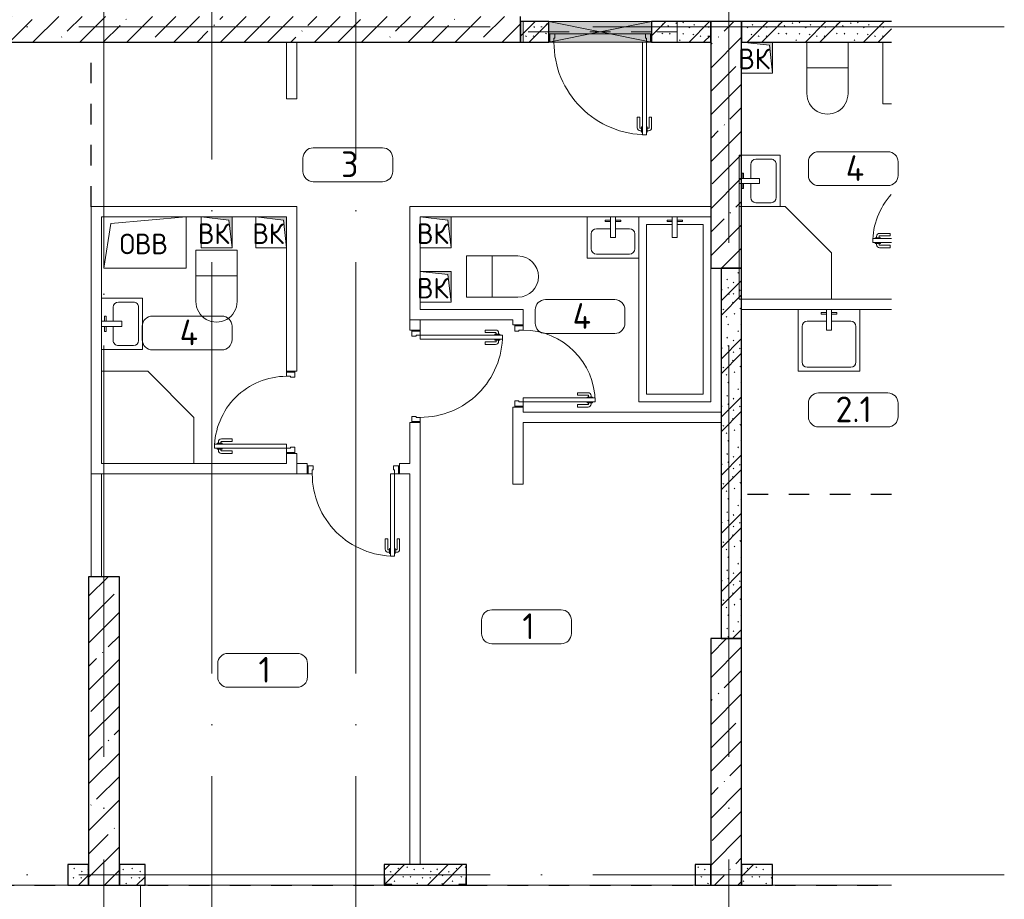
# Model space of a CAD drawing. Header units: millimetres. Extents: x -19737 to 100106, y -4436 to 96517.
# Tile 29 of 59: x 47838 to 57412, y 75212 to 83769. Entities that reach past the tile are written whole.
import ezdxf

# ---------------------------------------------------------------- set-up
doc = ezdxf.new("R2010")
doc.units = ezdxf.units.MM
for name, pattern in [('3_ Штрих_ 1 х 1 мм', [400, 200, -200]), ('ADSK_Линия сетки', [5000, 4000, -500, 0, -500]), ('ADSK_Штриховая_ш3 п1_5', [900, 600, -300])]:
    doc.linetypes.add(name, pattern=pattern)
for name, color, linetype, lineweight in [('A-____-NOTE-TEXT', 7, 'Continuous', 18), ('A-AREA-____-IDEN', 7, 'Continuous', 9), ('A-DOOR-____-MCUT', 7, 'Continuous', 9), ('A-DOOR-____-OTLN', 7, 'Continuous', 18), ('A-DOOR-FRAM-MCUT', 7, 'Continuous', 9), ('A-FLOR-____-OTLN', 7, 'Continuous', 18), ('A-GENM-____-OTLN', 7, 'Continuous', 18), ('A-GLAZ-____-MCUT', 7, 'Continuous', 9), ('A-GLAZ-____-OTLN', 7, 'Continuous', 18), ('A-WALL-____-MCUT', 7, 'Continuous', 40), ('A-WALL-____-PATT', 7, 'Continuous', 40), ('I-WALL-____-MCUT', 7, 'Continuous', 40), ('I-WALL-____-OTLN', 7, 'Continuous', 18), ('M-EQPM-____-OTLN', 7, 'Continuous', 18), ('P-SANR-FIXT-OTLN', 7, 'Continuous', 18), ('S-BEAM-____-OTLN', 7, 'Continuous', 18), ('S-COLS-____-MCUT', 7, 'Continuous', 40), ('S-COLS-____-OTLN', 7, 'Continuous', 18), ('S-GRID-____-OTLN', 7, 'Continuous', 9)]:
    doc.layers.add(name, color=color, linetype=linetype, lineweight=lineweight)
doc.layers.add('A-AREA-____-OTLN', color=4, linetype='ADSK_Штриховая_ш3 п1_5', lineweight=40, true_color=0x00ffff)
doc.styles.add('GOST Common', font='GOST_Common.ttf', dxfattribs={"height": 200})
doc.styles.add('GOST Common_2', font='GOST_Common.ttf', dxfattribs={"height": 250})
pattern_1 = [(45, (0, 0), (-228.0985, 228.0985), []), (45, (228.1, 0), (-228.0985, 228.0985), [403.225, -80.645, 6.706, -73.939])]
pattern_2 = [(135, (300.56, 377.28), (-565.6854, 6e-14), [10, -790]), (135, (349.8, 474.73), (-565.6854, 6e-14), [10, -790]), (135, (423.93, 473.06), (-565.6854, 6e-14), [10, -790]), (135, (229.92, 447.9), (-565.6854, 6e-14), [10, -790]), (135, (155.08, 447.9), (-565.6854, 6e-14), [10, -790]), (135, (114.9, 369.03), (-565.6854, 6e-14), [10, -790]), (135, (132.43, 285.8), (-565.6854, 6e-14), [10, -790]), (135, (214.66, 322), (-565.6854, 6e-14), [10, -790]), (135, (198.16, 261.88), (-565.6854, 6e-14), [10, -790]), (135, (45.2, 272.9), (-565.6854, 6e-14), [10, -790]), (135, (42.32, 336.16), (-565.6854, 6e-14), [10, -790]), (135, (92.26, 192.24), (-565.6854, 6e-14), [10, -790]), (135, (7.07, 149.2), (-565.6854, 6e-14), [10, -790]), (135, (80.6, 95.1), (-565.6854, 6e-14), [10, -790]), (135, (79.53, 36.94), (-565.6854, 6e-14), [10, -790]), (135, (153.87, 74.56), (-565.6854, 6e-14), [10, -790]), (135, (228.35, 124.8), (-565.6854, 6e-14), [10, -790]), (135, (279.75, 180.4), (-565.6854, 6e-14), [10, -790]), (135, (282.9, 31.63), (-565.6854, 6e-14), [10, -790]), (135, (377.38, 53.45), (-565.6854, 6e-14), [10, -790]), (135, (352.28, 102.7), (-565.6854, 6e-14), [10, -790]), (135, (354.05, 0), (-565.6854, 6e-14), [10, -790]), (135, (553.23, 16.45), (-565.6854, 6e-14), [10, -790]), (135, (542.38, 63.45), (-565.6854, 6e-14), [10, -790]), (135, (536.58, 239.3), (-565.6854, 6e-14), [10, -790]), (135, (475.85, 203.9), (-565.6854, 6e-14), [10, -790]), (135, (475.85, 316.54), (-565.6854, 6e-14), [10, -790]), (135, (520.8, 408.7), (-565.6854, 6e-14), [10, -790]), (135, (551.1, 470.8), (-565.6854, 6e-14), [10, -790]), (135, (235.25, 537.93), (-565.6854, 6e-14), [10, -790]), (135, (407.25, 547.65), (-565.6854, 6e-14), [10, -790]), (135, (94.5, 558.6), (-565.6854, 6e-14), [10, -790]), (135, (46.4, 532.3), (-565.6854, 6e-14), [10, -790]), (135, (85.56, 465.04), (-565.6854, 6e-14), [10, -790]), (135, (355.53, 181.14), (-565.6854, 6e-14), [10, -790]), (135, (362.23, 243.6), (-565.6854, 6e-14), [10, -790]), (135, (413.45, 344.1), (-565.6854, 6e-14), [10, -790]), (135, (286.3, 273.25), (-565.6854, 6e-14), [10, -790]), (135, (423.02, 263.72), (-565.6854, 6e-14), [10, -790]), (135, (162.94, 190.2), (-565.6854, 6e-14), [10, -790]), (135, (470.25, 120.93), (-565.6854, 6e-14), [10, -790]), (135, (484.48, 9.78), (-565.6854, 6e-14), [10, -790]), (45, (0, 212.13), (-565.6854, 0), []), (45, (212.13, 0), (-565.6854, 0), []), (45, (353.55, 0), (-565.6854, 0), []), (45, (0, 353.55), (-565.6854, 0), [])]

# ---------------------------------------------------------------- blocks, each defined once
blk = doc.blocks.new('АР_Дверь однопольная - 800х2100h_700__Глухая_Су апарт_тип_эт-1446895-02_К2')
at = {"layer": 'A-DOOR-____-MCUT', "color": 254, "lineweight": 15, "true_color": 0xcccccc}
for p, q in [((-350, 750), (-350, 50)), ((-310, 750), (-350, 750)), ((-310, 50), (-310, 750)), ((-350, 50), (-310, 50))]:
    blk.add_line(p, q, dxfattribs=at)
at = {"layer": 'A-DOOR-____-OTLN', "color": 254, "lineweight": 5, "true_color": 0xcccccc}
for p, q in [((-400, 580), (-400, 682.5)), ((-375, 580), (-375, 682.5)), ((-358, 712.5), (-370, 712.5)), ((-358, 687.5), (-370, 687.5)), ((-358, 725), (-358, 675)), ((-350, 725), (-358, 725)), ((-358, 675), (-350, 675)), ((-310, 725), (-302, 725)), ((-302, 675), (-310, 675)), ((-302, 725), (-302, 675)), ((-302, 712.5), (-290, 712.5)), ((-302, 687.5), (-290, 687.5)), ((-285, 580), (-285, 682.5)), ((-260, 580), (-260, 682.5)), ((-375, 580), (-400, 580)), ((-285, 580), (-260, 580))]:
    blk.add_line(p, q, dxfattribs=at)
for centre, radius, start, end in [((-370, 682.5), 30, 90, 180), ((-370, 682.5), 4.99, 90, 180), ((-290, 682.5), 30, 360, 90), ((-290, 682.5), 4.99, 360, 90)]:
    blk.add_arc(centre, radius, start, end, dxfattribs=at)
at = {"layer": 'A-DOOR-____-OTLN', "color": 254, "lineweight": 13, "true_color": 0xcccccc}
blk.add_arc((-350, 50), 700, 360, 90, dxfattribs=at)
at = {"layer": 'A-DOOR-FRAM-MCUT', "color": 254, "lineweight": 15, "true_color": 0xcccccc}
for p, q in [((-390, 50), (-400, 50)), ((-350, 50), (-390, 50)), ((-390, 50), (-390, -30)), ((-350, 10), (-350, 50)), ((-340, 10), (-350, 10)), ((-340, -30), (-340, 10)), ((350, 10), (340, 10)), ((340, 10), (340, -30)), ((390, 50), (350, 50)), ((350, 50), (350, 10)), ((390, -30), (390, 50)), ((390, 50), (400, 50)), ((-390, -30), (-400, -30)), ((-390, -30), (-340, -30)), ((340, -30), (390, -30)), ((390, -30), (400, -30))]:
    blk.add_line(p, q, dxfattribs=at)
blk = doc.blocks.new('АР_Дверь однопольная - 800х2100h_700__Глухая_Су апарт_тип_эт-1446907-02_К2')
at = {"layer": 'A-DOOR-____-MCUT', "color": 254, "lineweight": 15, "true_color": 0xcccccc}
for p, q in [((350, 750), (310, 750)), ((310, 750), (310, 50)), ((350, 50), (350, 750)), ((310, 50), (350, 50))]:
    blk.add_line(p, q, dxfattribs=at)
at = {"layer": 'A-DOOR-____-OTLN', "color": 254, "lineweight": 5, "true_color": 0xcccccc}
for p, q in [((260, 580), (260, 682.5)), ((285, 580), (285, 682.5)), ((302, 712.5), (290, 712.5)), ((302, 687.5), (290, 687.5)), ((302, 725), (302, 675)), ((310, 725), (302, 725)), ((302, 675), (310, 675)), ((350, 725), (358, 725)), ((358, 675), (350, 675)), ((358, 725), (358, 675)), ((358, 712.5), (370, 712.5)), ((358, 687.5), (370, 687.5)), ((375, 580), (375, 682.5)), ((400, 580), (400, 682.5)), ((285, 580), (260, 580)), ((375, 580), (400, 580))]:
    blk.add_line(p, q, dxfattribs=at)
at = {"layer": 'A-DOOR-____-OTLN', "color": 254, "lineweight": 13, "true_color": 0xcccccc}
blk.add_arc((350, 50), 700, 90, 180, dxfattribs=at)
at = {"layer": 'A-DOOR-____-OTLN', "color": 254, "lineweight": 5, "true_color": 0xcccccc}
for centre, radius, start, end in [((290, 682.5), 30, 90, 180), ((290, 682.5), 4.99, 90, 180), ((370, 682.5), 30, 0, 90), ((370, 682.5), 4.99, 0, 90)]:
    blk.add_arc(centre, radius, start, end, dxfattribs=at)
at = {"layer": 'A-DOOR-FRAM-MCUT', "color": 254, "lineweight": 15, "true_color": 0xcccccc}
for p, q in [((-390, 50), (-400, 50)), ((-350, 50), (-390, 50)), ((-390, 50), (-390, -30)), ((-350, 10), (-350, 50)), ((-340, 10), (-350, 10)), ((-340, -30), (-340, 10)), ((350, 10), (340, 10)), ((340, 10), (340, -30)), ((390, 50), (350, 50)), ((350, 50), (350, 10)), ((390, -30), (390, 50)), ((390, 50), (400, 50)), ((-390, -30), (-400, -30)), ((-390, -30), (-340, -30)), ((340, -30), (390, -30)), ((390, -30), (400, -30))]:
    blk.add_line(p, q, dxfattribs=at)
blk = doc.blocks.new('АР_Дверь однопольная - 800х2100h_700__Глухая_Су апарт_тип_эт-V23-02_К2')
at = {"layer": 'A-DOOR-____-MCUT', "color": 254, "lineweight": 15, "true_color": 0xcccccc}
for p, q in [((-350, 750), (-350, 567.1)), ((-310, 750), (-350, 750)), ((-310, 567.1), (-310, 750))]:
    blk.add_line(p, q, dxfattribs=at)
at = {"layer": 'A-DOOR-____-OTLN', "color": 254, "lineweight": 5, "true_color": 0xcccccc}
for p, q in [((-400, 580), (-400, 682.5)), ((-375, 580), (-375, 682.5)), ((-358, 712.5), (-370, 712.5)), ((-358, 687.5), (-370, 687.5)), ((-358, 725), (-358, 675)), ((-350, 725), (-358, 725)), ((-358, 675), (-350, 675)), ((-310, 725), (-302, 725)), ((-302, 675), (-310, 675)), ((-302, 725), (-302, 675)), ((-302, 712.5), (-290, 712.5)), ((-302, 687.5), (-290, 687.5)), ((-285, 580), (-285, 682.5)), ((-260, 580), (-260, 682.5)), ((-375, 580), (-400, 580)), ((-285, 580), (-260, 580))]:
    blk.add_line(p, q, dxfattribs=at)
for centre, radius, start, end in [((-370, 682.5), 30, 90, 180), ((-370, 682.5), 4.99, 90, 180), ((-290, 682.5), 30, 360, 90), ((-290, 682.5), 4.99, 360, 90)]:
    blk.add_arc(centre, radius, start, end, dxfattribs=at)
at = {"layer": 'A-DOOR-____-OTLN', "color": 254, "lineweight": 13, "true_color": 0xcccccc}
blk.add_arc((-350, 50), 700, 47.92422, 90, dxfattribs=at)
blk = doc.blocks.new('АР_Дверь однопольная - 900х2100h_800__Глухая_Межкомнатные апарт_тип_эт-1446796-02_К2')
at = {"layer": 'A-DOOR-____-MCUT', "color": 254, "lineweight": 15, "true_color": 0xcccccc}
for p, q in [((-400, 850), (-400, 50)), ((-360, 850), (-400, 850)), ((-360, 50), (-360, 850)), ((-400, 50), (-360, 50))]:
    blk.add_line(p, q, dxfattribs=at)
at = {"layer": 'A-DOOR-____-OTLN', "color": 254, "lineweight": 5, "true_color": 0xcccccc}
for p, q in [((-450, 680), (-450, 782.5)), ((-425, 680), (-425, 782.5)), ((-408, 812.5), (-420, 812.5)), ((-408, 787.5), (-420, 787.5)), ((-408, 825), (-408, 775)), ((-400, 825), (-408, 825)), ((-408, 775), (-400, 775)), ((-360, 825), (-352, 825)), ((-352, 775), (-360, 775)), ((-352, 825), (-352, 775)), ((-352, 812.5), (-340, 812.5)), ((-352, 787.5), (-340, 787.5)), ((-335, 680), (-335, 782.5)), ((-310, 680), (-310, 782.5)), ((-425, 680), (-450, 680)), ((-335, 680), (-310, 680))]:
    blk.add_line(p, q, dxfattribs=at)
for centre, radius, start, end in [((-420, 782.5), 30, 90, 180), ((-420, 782.5), 4.99, 90, 180), ((-340, 782.5), 30, 360, 90), ((-340, 782.5), 4.99, 360, 90)]:
    blk.add_arc(centre, radius, start, end, dxfattribs=at)
at = {"layer": 'A-DOOR-____-OTLN', "color": 254, "lineweight": 13, "true_color": 0xcccccc}
blk.add_arc((-400, 50), 800, 360, 90, dxfattribs=at)
at = {"layer": 'A-DOOR-FRAM-MCUT', "color": 254, "lineweight": 15, "true_color": 0xcccccc}
for p, q in [((-440, 50), (-450, 50)), ((-400, 50), (-440, 50)), ((-440, 50), (-440, -30)), ((-400, 10), (-400, 50)), ((-390, 10), (-400, 10)), ((-390, -30), (-390, 10)), ((400, 10), (390, 10)), ((390, 10), (390, -30)), ((440, 50), (400, 50)), ((400, 50), (400, 10)), ((440, -30), (440, 50)), ((440, 50), (450, 50)), ((-440, -30), (-450, -30)), ((-440, -30), (-390, -30)), ((390, -30), (440, -30)), ((440, -30), (450, -30))]:
    blk.add_line(p, q, dxfattribs=at)
blk = doc.blocks.new('АР_Дверь однопольная - 1000х2100h_900__Вход в кв_EI30-4681864-02_К2')
at = {"layer": 'A-DOOR-____-MCUT', "color": 254, "lineweight": 15, "true_color": 0xcccccc}
for p, q in [((-450, 1000), (-450, 100)), ((-410, 1000), (-450, 1000)), ((-410, 100), (-410, 1000)), ((-450, 100), (-410, 100))]:
    blk.add_line(p, q, dxfattribs=at)
at = {"layer": 'A-DOOR-____-OTLN', "color": 254, "lineweight": 5, "true_color": 0xcccccc}
for p, q in [((-458, 962.5), (-470, 962.5)), ((-458, 975), (-458, 925)), ((-450, 975), (-458, 975)), ((-410, 975), (-402, 975)), ((-402, 975), (-402, 925)), ((-402, 962.5), (-390, 962.5)), ((-500, 830), (-500, 932.5)), ((-475, 830), (-475, 932.5)), ((-458, 937.5), (-470, 937.5)), ((-458, 925), (-450, 925)), ((-402, 925), (-410, 925)), ((-402, 937.5), (-390, 937.5)), ((-385, 830), (-385, 932.5)), ((-360, 830), (-360, 932.5)), ((-475, 830), (-500, 830)), ((-385, 830), (-360, 830))]:
    blk.add_line(p, q, dxfattribs=at)
for centre, radius, start, end in [((-470, 932.5), 30, 90, 180), ((-390, 932.5), 30, 360, 90), ((-470, 932.5), 4.99, 90, 180), ((-390, 932.5), 4.99, 360, 90)]:
    blk.add_arc(centre, radius, start, end, dxfattribs=at)
at = {"layer": 'A-DOOR-____-OTLN', "color": 254, "lineweight": 13, "true_color": 0xcccccc}
blk.add_arc((-450, 100), 900, 360, 90, dxfattribs=at)
at = {"layer": 'A-DOOR-FRAM-MCUT', "color": 254, "lineweight": 15, "true_color": 0xcccccc}
for p, q in [((-490, 100), (-500, 100)), ((-450, 100), (-490, 100)), ((-490, 100), (-490, 20)), ((-450, 60), (-450, 100)), ((490, 100), (450, 100)), ((450, 100), (450, 60)), ((490, 20), (490, 100)), ((490, 100), (500, 100)), ((-490, 20), (-500, 20)), ((-490, 20), (-440, 20)), ((-440, 60), (-450, 60)), ((-440, 20), (-440, 60)), ((450, 60), (440, 60)), ((440, 60), (440, 20)), ((440, 20), (490, 20)), ((490, 20), (500, 20))]:
    blk.add_line(p, q, dxfattribs=at)
blk = doc.blocks.new('АР_Отверстие прямоугольное - ОВВ-2747076-02_К2')
at = {"layer": 'A-GLAZ-____-OTLN', "lineweight": 13, "true_color": 0xf9f9f9}
blk.add_hatch(color=7, dxfattribs=at).paths.add_polyline_path([(625, -100), (625, 100), (-375, 100), (-375, -100)])
at = {"layer": 'A-GLAZ-____-MCUT', "color": 254, "lineweight": 15, "true_color": 0xcccccc}
for p, q in [((-375, 100), (-375, -100)), ((625, 100), (625, -100))]:
    blk.add_line(p, q, dxfattribs=at)
at = {"layer": 'A-GLAZ-____-OTLN', "color": 254, "lineweight": 5, "true_color": 0xcccccc}
for p, q in [((625, 100), (-375, -100)), ((-375, 100), (625, -100))]:
    blk.add_line(p, q, dxfattribs=at)
at = {"layer": 'A-GLAZ-____-OTLN', "color": 254, "lineweight": 13, "true_color": 0xcccccc}
for p, q in [((625, 100), (-375, 100)), ((-375, 100), (-375, -100)), ((625, -100), (625, 100)), ((-375, -100), (625, -100))]:
    blk.add_line(p, q, dxfattribs=at)
blk = doc.blocks.new('АР_Перемычка - 200_Уx2_50x5__250-250-V26-02_К2')
at = {"layer": 'S-BEAM-____-OTLN', "color": 254, "linetype": '3_ Штрих_ 1 х 1 мм', "lineweight": 15, "true_color": 0xdcdcdc}
for p, q in [((-750, 100), (-750, -100)), ((750, 100), (750, -100)), ((-750, 0), (-500, 0)), ((-500, 0), (500, 0)), ((500, 0), (750, 0))]:
    blk.add_line(p, q, dxfattribs=at)
blk = doc.blocks.new('АР_Фахверк_Уголок равнополоч__ГОСТ 8509-93 - L 75x6-5468266-02_К2')
at = {"layer": 'S-COLS-____-MCUT', "color": 254, "lineweight": 30, "true_color": 0xcccccc}
for p, q in [((-20.6, 54.4), (-20.6, -20.6)), ((-14.6, 54.4), (-20.6, 54.4)), ((-14.6, -14.6), (-14.6, 54.4)), ((-20.6, -20.6), (54.4, -20.6)), ((54.4, -14.6), (-14.6, -14.6)), ((54.4, -20.6), (54.4, -14.6))]:
    blk.add_line(p, q, dxfattribs=at)
blk = doc.blocks.new('АР_Фахверк_Уголок равнополоч__ГОСТ 8509-93 - L 75x6-5468259-02_К2')
at = {"layer": 'S-COLS-____-MCUT', "color": 254, "lineweight": 30, "true_color": 0xcccccc}
for p, q in [((-20.6, 20.6), (-20.6, -54.4)), ((54.4, 20.6), (-20.6, 20.6)), ((-14.6, -54.4), (-14.6, 14.6)), ((-14.6, 14.6), (54.4, 14.6)), ((54.4, 14.6), (54.4, 20.6)), ((-20.6, -54.4), (-14.6, -54.4))]:
    blk.add_line(p, q, dxfattribs=at)
blk = doc.blocks.new('АР_Канал вертикальный прямоугольный - ВК-6784643-02_К2')
at = {"layer": 'M-EQPM-____-OTLN', "lineweight": 13, "true_color": 0xe2e2e2}
blk.add_hatch(color=254, dxfattribs=at).paths.add_polyline_path([(-150, 150), (-150, -150), (150, -150), (-120, -120)])
at = {"layer": 'M-EQPM-____-OTLN', "color": 253, "lineweight": 13, "true_color": 0xaaaaaa}
for p, q in [((-150, 150), (-120, -120)), ((-150, 150), (-120, -120)), ((-150, -150), (-150, 150)), ((-150, 150), (150, 150)), ((-150, -150), (-150, 150)), ((150, 150), (-150, 150)), ((-150, 150), (-150, -150)), ((150, 150), (150, -150)), ((150, -150), (150, 150)), ((150, -150), (-150, -150)), ((150, -150), (-150, -150)), ((-150, -150), (150, -150)), ((-120, -120), (150, -150)), ((-120, -120), (150, -150))]:
    blk.add_line(p, q, dxfattribs=at)
blk = doc.blocks.new('A-PLU-Bath-2-2D - 700x1800-969696-02_К2')
at = {"layer": 'P-SANR-FIXT-OTLN', "color": 253, "lineweight": 13, "true_color": 0xaaaaaa}
for p, q in [((-900, 350), (-900, -350)), ((900, 350), (-900, 350)), ((-900, -350), (-900, 350)), ((-900, 350), (900, 350)), ((900, -350), (900, 350)), ((900, 350), (900, -350)), ((-825, 25), (-825, 275)), ((-825, 275), (825, 275)), ((825, 275), (825, -275)), ((-900, 25), (-700, 25)), ((-870, 75), (-855, 75)), ((-870, 25), (-870, 75)), ((-855, 75), (-855, 25)), ((-700, 25), (-700, -25)), ((-700, -25), (-900, -25)), ((-870, -25), (-870, -75)), ((-870, -75), (-855, -75)), ((-855, -75), (-855, -25)), ((-825, -275), (-825, -25)), ((825, -275), (-825, -275)), ((-900, -350), (900, -350)), ((900, -350), (-900, -350))]:
    blk.add_line(p, q, dxfattribs=at)
blk = doc.blocks.new('A-PLU-toilet-2-2D - L600xW600xH900-967980-02_К2')
at = {"layer": 'P-SANR-FIXT-OTLN', "color": 253, "lineweight": 13, "true_color": 0xaaaaaa}
for p, q in [((250, 0), (-250, 0)), ((-250, 0), (-250, -400)), ((-250, 0), (-250, -400)), ((250, 0), (-250, 0)), ((0, 0), (0, -400)), ((-250, -400), (250, -400)), ((-250, -400), (250, -400))]:
    blk.add_line(p, q, dxfattribs=at)
blk.add_arc((250, -200), 200, 270, 90, dxfattribs=at)
blk.add_arc((250, -200), 200, 270, 90, dxfattribs=at)
blk = doc.blocks.new('A-PLU-Shower_Corner_2D - 900x900-971369-02_К2')
at = {"layer": 'P-SANR-FIXT-OTLN', "color": 253, "lineweight": 13, "true_color": 0xaaaaaa}
for p, q in [((-450, 900), (-900, 450)), ((-450, 900), (-900, 450)), ((0, 900), (-450, 900)), ((-450, 900), (0, 900)), ((0, 0), (0, 900)), ((0, 900), (0, 0)), ((-900, 450), (-900, 0)), ((-900, 0), (-900, 450)), ((0, 0), (-900, 0)), ((-900, 0), (0, 0))]:
    blk.add_line(p, q, dxfattribs=at)
blk = doc.blocks.new('A-PLU-Sink-2D - 400 x 500mm-971877-02_К2')
at = {"layer": 'P-SANR-FIXT-OTLN', "color": 253, "lineweight": 13, "true_color": 0xaaaaaa}
for p, q in [((265.7, 202.3), (-234.3, 202.3)), ((-234.3, 202.3), (-234.3, -197.7)), ((-234.3, -197.7), (-234.3, 202.3)), ((-234.3, 202.3), (265.7, 202.3)), ((-9.3, 2.3), (-9.3, 202.3)), ((40.7, 202.3), (40.7, 2.3)), ((265.7, -197.7), (265.7, 202.3)), ((265.7, 202.3), (265.7, -197.7)), ((-59.3, 172.3), (-59.3, 157.3)), ((-9.3, 172.3), (-59.3, 172.3)), ((-59.3, 157.3), (-9.3, 157.3)), ((40.7, 172.3), (90.7, 172.3)), ((90.7, 157.3), (40.7, 157.3)), ((90.7, 172.3), (90.7, 157.3)), ((-196.2, 37.2), (-196.2, -108.8)), ((-9.3, 88), (-145.4, 88)), ((40.7, 2.3), (-9.3, 2.3)), ((176.8, 88), (40.7, 88)), ((227.6, -108.8), (227.6, 37.2)), ((-145.4, -159.6), (176.8, -159.6)), ((-234.3, -197.7), (265.7, -197.7)), ((265.7, -197.7), (-234.3, -197.7))]:
    blk.add_line(p, q, dxfattribs=at)
for centre, start, end in [((-145.4, 37.2), 90, 180), ((176.8, 37.2), 360, 90), ((-145.4, -108.8), 180, 270), ((176.8, -108.8), 270, 0)]:
    blk.add_arc(centre, 50.8, start, end, dxfattribs=at)
blk = doc.blocks.new('A-FUR-Washing-2D - 600x600-V27-02_К2')
at = {"layer": 'P-SANR-FIXT-OTLN', "color": 253, "lineweight": 13, "true_color": 0xaaaaaa}
for p, q in [((-217.1, 0), (-300, 0)), ((-300, 0), (-300, -600)), ((-300, 0), (-300, -600)), ((-217.1, 0), (-300, 0)), ((-300, -600), (-217.1, -600)), ((-300, -600), (-217.1, -600))]:
    blk.add_line(p, q, dxfattribs=at)
blk = doc.blocks.new('A-PLU-Sink-2D - 600 x 600mm-971875-02_К2')
at = {"layer": 'P-SANR-FIXT-OTLN', "color": 253, "lineweight": 13, "true_color": 0xaaaaaa}
for p, q in [((315.7, 302.3), (-284.3, 302.3)), ((-284.3, 302.3), (-284.3, -297.7)), ((-284.3, -297.7), (-284.3, 302.3)), ((-284.3, 302.3), (315.7, 302.3)), ((-9.3, 102.3), (-9.3, 302.3)), ((40.7, 302.3), (40.7, 102.3)), ((315.7, -297.7), (315.7, 302.3)), ((315.7, 302.3), (315.7, -297.7)), ((-59.3, 272.3), (-59.3, 257.3)), ((-9.3, 272.3), (-59.3, 272.3)), ((-59.3, 257.3), (-9.3, 257.3)), ((40.7, 272.3), (90.7, 272.3)), ((90.7, 257.3), (40.7, 257.3)), ((90.7, 272.3), (90.7, 257.3)), ((-246.2, 137.2), (-246.2, -208.8)), ((-9.3, 188), (-195.4, 188)), ((40.7, 102.3), (-9.3, 102.3)), ((226.8, 188), (40.7, 188)), ((277.6, -208.8), (277.6, 137.2)), ((-195.4, -259.6), (226.8, -259.6)), ((-284.3, -297.7), (315.7, -297.7)), ((315.7, -297.7), (-284.3, -297.7))]:
    blk.add_line(p, q, dxfattribs=at)
for centre, start, end in [((-195.4, 137.2), 90, 180), ((226.8, 137.2), 360, 90), ((-195.4, -208.8), 180, 270), ((226.8, -208.8), 270, 0)]:
    blk.add_arc(centre, 50.8, start, end, dxfattribs=at)
blk = doc.blocks.new('АР_Канал вертикальный прямоугольный - ВК-3394317-02_К2')
at = {"layer": 'M-EQPM-____-OTLN', "lineweight": 13, "true_color": 0xe2e2e2}
blk.add_hatch(color=254, dxfattribs=at).paths.add_polyline_path([(-150, 150), (-150, -150), (150, -150), (-120, -120)])
at = {"layer": 'M-EQPM-____-OTLN', "color": 253, "lineweight": 13, "true_color": 0xaaaaaa}
for p, q in [((-150, 150), (-120, -120)), ((-150, 150), (-120, -120)), ((-150, -150), (-150, 150)), ((-150, 150), (150, 150)), ((-150, -150), (-150, 150)), ((150, 150), (-150, 150)), ((-150, 150), (-150, -150)), ((150, 150), (150, -150)), ((150, -150), (150, 150)), ((150, -150), (-150, -150)), ((150, -150), (-150, -150)), ((-150, -150), (150, -150)), ((-120, -120), (150, -150)), ((-120, -120), (150, -150))]:
    blk.add_line(p, q, dxfattribs=at)
blk = doc.blocks.new('АР_Канал вертикальный прямоугольный - ОВВ-4206553-02_К2')
at = {"layer": 'A-GENM-____-OTLN', "color": 253, "lineweight": 13, "true_color": 0xaaaaaa}
for p, q in [((-400, -250), (-400, 250)), ((-400, 250), (400, 250))]:
    blk.add_line(p, q, dxfattribs=at)
at = {"layer": 'M-EQPM-____-OTLN', "color": 253, "lineweight": 13, "true_color": 0xaaaaaa}
for p, q in [((-400, -250), (-400, 250)), ((-400, 250), (400, 250)), ((-335, 185), (400, 250)), ((400, 250), (400, -250)), ((-400, -250), (-335, 185)), ((400, -250), (-400, -250))]:
    blk.add_line(p, q, dxfattribs=at)
blk = doc.blocks.new('АР_Канал вертикальный прямоугольный - ВК-3564918-02_К2')
at = {"layer": 'M-EQPM-____-OTLN', "lineweight": 13, "true_color": 0xe2e2e2}
blk.add_hatch(color=254, dxfattribs=at).paths.add_polyline_path([(-150, 150), (-150, -150), (150, -150), (-120, -120)])
at = {"layer": 'M-EQPM-____-OTLN', "color": 253, "lineweight": 13, "true_color": 0xaaaaaa}
for p, q in [((-150, 150), (-120, -120)), ((-150, 150), (-120, -120)), ((-150, -150), (-150, 150)), ((-150, 150), (150, 150)), ((-150, -150), (-150, 150)), ((150, 150), (-150, 150)), ((-150, 150), (-150, -150)), ((150, 150), (150, -150)), ((150, -150), (150, 150)), ((150, -150), (-150, -150)), ((150, -150), (-150, -150)), ((-150, -150), (150, -150)), ((-120, -120), (150, -150)), ((-120, -120), (150, -150))]:
    blk.add_line(p, q, dxfattribs=at)
blk = doc.blocks.new('Наметкина 10_РД_АР_К2_отсоединено_rvt-1-02_К2')
at = {"layer": 'A-WALL-____-PATT', "lineweight": 5, "true_color": 0xcccccc}
h = blk.add_hatch(dxfattribs=at)
h.set_pattern_fill('FP_15', color=254, style=0, pattern_type=2)
h.set_pattern_definition(pattern_1)
h.paths.add_polyline_path([(40842.8, 83550), (41410.3, 83550), (41410.3, 83800), (26685.3, 83800), (26685.3, 83550), (36667.4, 83550)])
h.paths.add_polyline_path([(25685.3, 83550), (25685.3, 83800), (25010.3, 83800), (25010.3, 83550)])
h = blk.add_hatch(dxfattribs=at)
h.set_pattern_fill('FP_16', color=254, style=0, pattern_type=2)
h.set_pattern_definition(pattern_2)
h.paths.add_polyline_path([(42685.3, 83550), (43260.3, 83550), (43260.3, 83750), (42685.3, 83750)])
h.paths.add_polyline_path([(41410.3, 83550), (41685.3, 83550), (41685.3, 83750), (41410.3, 83750)])
h = blk.add_hatch(dxfattribs=at)
h.set_pattern_fill('FP_16', color=254, style=0, pattern_type=2)
h.set_pattern_definition(pattern_2)
h.paths.add_polyline_path([(45018.2, 83550), (45018.2, 83750), (43560.3, 83750), (43560.3, 83550), (43860.3, 83550)])
h = blk.add_hatch(dxfattribs=at)
h.set_pattern_fill('FP_16', color=254, style=0, pattern_type=2)
h.set_pattern_definition(pattern_2)
h.paths.add_polyline_path([(43560.3, 77750), (43560.3, 81350), (43360.3, 81350), (43360.3, 77750)])
h = blk.add_hatch(dxfattribs=at)
h.set_pattern_fill('FP_16', color=254, style=0, pattern_type=2)
h.set_pattern_definition(pattern_2)
h.paths.add_polyline_path([(37210.3, 75350), (37210.3, 75550), (37010.3, 75550), (37010.3, 75350)])
h = blk.add_hatch(dxfattribs=at)
h.set_pattern_fill('FP_16', color=254, style=0, pattern_type=2)
h.set_pattern_definition(pattern_2)
h.paths.add_polyline_path([(37760.3, 75350), (37760.3, 75550), (37510.3, 75550), (37510.3, 75350)])
h = blk.add_hatch(dxfattribs=at)
h.set_pattern_fill('FP_16', color=254, style=0, pattern_type=2)
h.set_pattern_definition(pattern_2)
h.paths.add_polyline_path([(40885.3, 75350), (40885.3, 75550), (40085.3, 75550), (40085.3, 75350)])
h = blk.add_hatch(dxfattribs=at)
h.set_pattern_fill('FP_16', color=254, style=0, pattern_type=2)
h.set_pattern_definition(pattern_2)
h.paths.add_polyline_path([(43260.3, 75350), (43260.3, 75550), (43110.3, 75550), (43110.3, 75350)])
h = blk.add_hatch(dxfattribs=at)
h.set_pattern_fill('FP_16', color=254, style=0, pattern_type=2)
h.set_pattern_definition(pattern_2)
h.paths.add_polyline_path([(43860.3, 75350), (43860.3, 75550), (43560.3, 75550), (43560.3, 75350)])
at = {"layer": 'S-COLS-____-OTLN', "lineweight": 5, "true_color": 0xcccccc}
h = blk.add_hatch(dxfattribs=at)
h.set_pattern_fill('FP_15', color=254, style=0, pattern_type=2)
h.set_pattern_definition(pattern_1)
h.paths.add_polyline_path([(43260.3, 81350), (43560.3, 81350), (43560.3, 83750), (43260.3, 83750), (43260.3, 82012.9)])
h = blk.add_hatch(dxfattribs=at)
h.set_pattern_fill('FP_15', color=254, style=0, pattern_type=2)
h.set_pattern_definition(pattern_1)
h.paths.add_polyline_path([(37510.3, 75350), (37510.3, 78350), (37210.3, 78350), (37210.3, 75350)])
h = blk.add_hatch(dxfattribs=at)
h.set_pattern_fill('FP_15', color=254, style=0, pattern_type=2)
h.set_pattern_definition(pattern_1)
h.paths.add_polyline_path([(43560.3, 75350), (43560.3, 77750), (43260.3, 77750), (43260.3, 75350)])
at = {"layer": 'A-AREA-____-OTLN', "color": 7, "linetype": '3_ Штрих_ 1 х 1 мм', "lineweight": 30, "true_color": 0xccffff}
for p, q in [((37235.3, 81950), (37235.3, 83550)), ((37235.7, 81949.6), (37235.7, 83550)), ((45018.2, 79150), (43560.3, 79150)), ((45018.2, 79150), (43560.3, 79150)), ((34685.3, 75350), (36985.3, 75350)), ((37785.3, 75350), (40085.3, 75350)), ((40885.3, 75350), (43085.3, 75350)), ((43885.3, 75350), (45018.2, 75350))]:
    blk.add_line(p, q, dxfattribs=at)
at = {"layer": 'A-FLOR-____-OTLN', "color": 254, "lineweight": 13, "true_color": 0xcccccc}
for p, q in [((41685.3, 83750), (41685.3, 83630)), ((42685.3, 83630), (42685.3, 83750)), ((41685.3, 83630), (41695.3, 83630)), ((41745.3, 83630), (42625.3, 83630)), ((42675.3, 83630), (42685.3, 83630)), ((34685.3, 75350), (37010.3, 75350)), ((37715.3, 75350), (37715.3, 74700)), ((37760.3, 75350), (40085.3, 75350)), ((40885.3, 75350), (43110.3, 75350)), ((43860.3, 75350), (45018.2, 75350))]:
    blk.add_line(p, q, dxfattribs=at)
at = {"layer": 'A-WALL-____-MCUT', "color": 254, "lineweight": 30, "true_color": 0xcccccc}
for p, q in [((41410.3, 83550), (41410.3, 83800)), ((26685.3, 83550), (41410.3, 83550)), ((37210.3, 75550), (37010.3, 75550)), ((37010.3, 75550), (37010.3, 75350)), ((37210.3, 75350), (37210.3, 75550)), ((37760.3, 75550), (37510.3, 75550)), ((37510.3, 75550), (37510.3, 75350)), ((37760.3, 75350), (37760.3, 75550)), ((40885.3, 75550), (40085.3, 75550)), ((40085.3, 75550), (40085.3, 75350)), ((40885.3, 75350), (40885.3, 75550)), ((43260.3, 75550), (43110.3, 75550)), ((43110.3, 75550), (43110.3, 75350)), ((43260.3, 75350), (43260.3, 75550)), ((43860.3, 75550), (43560.3, 75550)), ((43560.3, 75550), (43560.3, 75350)), ((43860.3, 75350), (43860.3, 75550)), ((37010.3, 75350), (37210.3, 75350)), ((37510.3, 75350), (37760.3, 75350)), ((40085.3, 75350), (40885.3, 75350)), ((43110.3, 75350), (43260.3, 75350)), ((43560.3, 75350), (43860.3, 75350))]:
    blk.add_line(p, q, dxfattribs=at)
at = {"layer": 'I-WALL-____-MCUT', "color": 254, "lineweight": 30, "true_color": 0xcccccc}
for p, q in [((41685.3, 83750), (41410.3, 83750)), ((41410.3, 83750), (41410.3, 83550)), ((41685.3, 83550), (41685.3, 83750)), ((43260.3, 83750), (42685.3, 83750)), ((42685.3, 83750), (42685.3, 83550)), ((43260.3, 83550), (43260.3, 83750)), ((45018.2, 83750), (43560.3, 83750)), ((43560.3, 83750), (43560.3, 83550)), ((41410.3, 83550), (41685.3, 83550)), ((42685.3, 83550), (43260.3, 83550)), ((43560.3, 83550), (45018.2, 83550)), ((43560.3, 81350), (43360.3, 81350)), ((43360.3, 81350), (43360.3, 77750)), ((43560.3, 77750), (43560.3, 81350)), ((43360.3, 77750), (43560.3, 77750))]:
    blk.add_line(p, q, dxfattribs=at)
at = {"layer": 'I-WALL-____-OTLN', "color": 254, "lineweight": 13, "true_color": 0xcccccc}
for p, q in [((39135.3, 83000), (39135.3, 83550)), ((39235.3, 83550), (39235.3, 83000)), ((39235.3, 83000), (39135.3, 83000)), ((37235.3, 81950), (39135.3, 81950)), ((37235.3, 81950), (37235.3, 81850)), ((39235.3, 81950), (39135.3, 81950)), ((39235.3, 81950), (39235.3, 80350)), ((40335.3, 80950), (40335.3, 81950)), ((40435.3, 81950), (40335.3, 81950)), ((40435.3, 81950), (43260.3, 81950)), ((37235.3, 79450), (37235.3, 81850)), ((39135.3, 81850), (37335.3, 81850)), ((37335.3, 81850), (37335.3, 79450)), ((39135.3, 80350), (39135.3, 81850)), ((40435.3, 81850), (40435.3, 80950)), ((43260.3, 81850), (40435.3, 81850)), ((43560.3, 81050), (45018.2, 81050)), ((40335.3, 80950), (40335.3, 80850)), ((40435.3, 80950), (41335.3, 80950)), ((41435.3, 80950), (41335.3, 80950)), ((41435.3, 80950), (41435.3, 80800)), ((45018.2, 80950), (43560.3, 80950)), ((41335.3, 80850), (40335.3, 80850)), ((40335.3, 80750), (40335.3, 80850)), ((40435.3, 80850), (40335.3, 80850)), ((40435.3, 80850), (40435.3, 80750)), ((41335.3, 80800), (41335.3, 80850)), ((40335.3, 80750), (40435.3, 80750)), ((41335.3, 80800), (41435.3, 80800)), ((39135.3, 80350), (39235.3, 80350)), ((41335.3, 79250), (41335.3, 80000)), ((41435.3, 80000), (41335.3, 80000)), ((41435.3, 80000), (41435.3, 79950)), ((41435.3, 79950), (43360.3, 79950)), ((40335.3, 79450), (40335.3, 79850)), ((40435.3, 79850), (40335.3, 79850)), ((40435.3, 79850), (40435.3, 75550)), ((41435.3, 79850), (41435.3, 79250)), ((43360.3, 79850), (41435.3, 79850)), ((39135.3, 79450), (39135.3, 79550)), ((39235.3, 79550), (39135.3, 79550)), ((39235.3, 79550), (39235.3, 79450)), ((37235.3, 79450), (37235.3, 79350)), ((37335.3, 79450), (39135.3, 79450)), ((39235.3, 79350), (39235.3, 79450)), ((39235.3, 79450), (39335.3, 79450)), ((39235.3, 79450), (39235.3, 79350)), ((39335.3, 79350), (39335.3, 79450)), ((40235.3, 79450), (40335.3, 79450)), ((40235.3, 79450), (40235.3, 79350)), ((39235.3, 79350), (37235.3, 79350)), ((37235.3, 78350), (37235.3, 79350)), ((37335.3, 79350), (37235.3, 79350)), ((37335.3, 79350), (37335.3, 78350)), ((39335.3, 79350), (39235.3, 79350)), ((40335.3, 79350), (40235.3, 79350)), ((40335.3, 75550), (40335.3, 79350)), ((41335.3, 79250), (41435.3, 79250))]:
    blk.add_line(p, q, dxfattribs=at)
at = {"layer": 'S-COLS-____-MCUT', "color": 254, "lineweight": 30, "true_color": 0xcccccc}
for p, q in [((43260.3, 83750), (43260.3, 81350)), ((43560.3, 83750), (43260.3, 83750)), ((43560.3, 81350), (43560.3, 83750)), ((43260.3, 81350), (43560.3, 81350)), ((37210.3, 78350), (37210.3, 75350)), ((37510.3, 78350), (37210.3, 78350)), ((37510.3, 75350), (37510.3, 78350)), ((43260.3, 77750), (43260.3, 75350)), ((43560.3, 77750), (43260.3, 77750)), ((43560.3, 75350), (43560.3, 77750)), ((37210.3, 75350), (37510.3, 75350)), ((43260.3, 75350), (43560.3, 75350))]:
    blk.add_line(p, q, dxfattribs=at)
at = {"layer": 'A-DOOR-____-OTLN', "color": 7, "linetype": '3_ Штрих_ 1 х 1 мм', "lineweight": 30, "true_color": 0xccffff}
for name, p, rotation in [('АР_Дверь однопольная - 1000х2100h_900__Вход в кв_EI30-4681864-02_К2', (42185.3, 83650), 180), ('АР_Дверь однопольная - 800х2100h_700__Глухая_Су апарт_тип_эт-V23-02_К2', (45585.3, 81950), 90.00000000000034), ('АР_Дверь однопольная - 900х2100h_800__Глухая_Межкомнатные апарт_тип_эт-1446796-02_К2', (40385.3, 80300), 269.9999999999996), ('АР_Дверь однопольная - 800х2100h_700__Глухая_Су апарт_тип_эт-1446907-02_К2', (41385.3, 80400), 270.0000000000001), ('АР_Дверь однопольная - 800х2100h_700__Глухая_Су апарт_тип_эт-1446895-02_К2', (39185.3, 79950), 89.99999999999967), ('АР_Дверь однопольная - 900х2100h_800__Глухая_Межкомнатные апарт_тип_эт-1446796-02_К2', (39785.3, 79400), 180)]:
    blk.add_blockref(name, p, dxfattribs=dict(at, rotation=rotation))
at = {"layer": 'A-GLAZ-____-OTLN', "color": 7, "linetype": '3_ Штрих_ 1 х 1 мм', "lineweight": 30, "true_color": 0xccffff, "rotation": 180}
blk.add_blockref('АР_Отверстие прямоугольное - ОВВ-2747076-02_К2', (42310.3, 83650), dxfattribs=at)
at = {"layer": 'M-EQPM-____-OTLN', "color": 253, "lineweight": 5, "true_color": 0xaaaaaa, "rotation": 180}
for name, p in [('АР_Канал вертикальный прямоугольный - ВК-3394317-02_К2', (43710.3, 83400)), ('АР_Канал вертикальный прямоугольный - ВК-3564918-02_К2', (38455.3, 81700)), ('АР_Канал вертикальный прямоугольный - ВК-6784643-02_К2', (38985.3, 81700)), ('АР_Канал вертикальный прямоугольный - ВК-6784643-02_К2', (40585.3, 81700)), ('АР_Канал вертикальный прямоугольный - ВК-3564918-02_К2', (40585.3, 81170))]:
    blk.add_blockref(name, p, dxfattribs=at)
at = {"layer": 'M-EQPM-____-OTLN', "color": 253, "lineweight": 5, "true_color": 0xaaaaaa}
blk.add_blockref('АР_Канал вертикальный прямоугольный - ОВВ-4206553-02_К2', (37760.3, 81600), dxfattribs=at)
at = {"layer": 'P-SANR-FIXT-OTLN', "color": 253, "lineweight": 5, "true_color": 0xaaaaaa}
for name, p, rotation in [('A-PLU-toilet-2-2D - L600xW600xH900-967980-02_К2', (44595.3, 83300), 270.0000000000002), ('A-PLU-Sink-2D - 400 x 500mm-971877-02_К2', (43737.6, 82184.3), 90.00000000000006), ('A-PLU-Shower_Corner_2D - 900x900-971369-02_К2', (43535.3, 81050), 269.9999999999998), ('A-PLU-Bath-2-2D - 700x1800-969696-02_К2', (42910.2, 80950), 269.9999999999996), ('A-PLU-toilet-2-2D - L600xW600xH900-967980-02_К2', (38654.2, 81276.9), 270.0000000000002), ('A-PLU-Sink-2D - 400 x 500mm-971877-02_К2', (37537.6, 80794.3), 90.0000000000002), ('A-PLU-Shower_Corner_2D - 900x900-971369-02_К2', (37335.3, 79450), 270.0000000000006)]:
    blk.add_blockref(name, p, dxfattribs=dict(at, rotation=rotation))
for name, p in [('A-FUR-Washing-2D - 600x600-V27-02_К2', (45235.3, 83550)), ('A-PLU-Sink-2D - 400 x 500mm-971877-02_К2', (42294.6, 81647.7)), ('A-PLU-toilet-2-2D - L600xW600xH900-967980-02_К2', (41135.3, 81470)), ('A-PLU-Sink-2D - 600 x 600mm-971875-02_К2', (44394.6, 80647.7))]:
    blk.add_blockref(name, p, dxfattribs=at)
at = {"layer": 'S-BEAM-____-OTLN', "color": 7, "linetype": '3_ Штрих_ 1 х 1 мм', "lineweight": 30, "true_color": 0xccffff, "rotation": 180}
blk.add_blockref('АР_Перемычка - 200_Уx2_50x5__250-250-V26-02_К2', (42185.3, 83650), dxfattribs=at)
at = {"layer": 'S-COLS-____-OTLN', "color": 7, "linetype": '3_ Штрих_ 1 х 1 мм', "lineweight": 30, "true_color": 0xccffff}
blk.add_blockref('АР_Фахверк_Уголок равнополоч__ГОСТ 8509-93 - L 75x6-5468266-02_К2', (40105.9, 75370.6), dxfattribs=at)
at = {"layer": 'S-COLS-____-OTLN', "color": 7, "linetype": '3_ Штрих_ 1 х 1 мм', "lineweight": 30, "true_color": 0xccffff, "rotation": 180}
blk.add_blockref('АР_Фахверк_Уголок равнополоч__ГОСТ 8509-93 - L 75x6-5468259-02_К2', (40864.7, 75370.6), dxfattribs=at)
at = {"layer": 'A-____-NOTE-TEXT', "color": 253, "lineweight": 5, "true_color": 0xaaaaaa, "char_height": 200, "attachment_point": 1, "style": 'GOST Common'}
for s, insert, width in [('ВК', (43528.5, 83487.2), 400.844), ('ВК', (38273.5, 81787.2), 400.844), ('ВК', (38803.5, 81787.2), 400.844), ('ВК', (40403.5, 81787.2), 400.844), ('ОВВ', (37512.1, 81687.2), 609.282), ('ВК', (40403.5, 81257.2), 400.844)]:
    blk.add_mtext(s, dxfattribs=dict(at, insert=insert, width=width))
blk = doc.blocks.new('Марка помещения 2 - Марка помещения 2-1605974-02_К2')
at = {"layer": 'A-AREA-____-IDEN', "color": 253, "true_color": 0xaaaaaa}
for p, q in [((-1.797, 0.841), (1.569, 0.841)), ((-2.297, -0.309), (-2.297, 0.341)), ((2.069, 0.341), (2.069, -0.309)), ((1.569, -0.809), (-1.797, -0.809))]:
    blk.add_line(p, q, dxfattribs=at)
for centre, start, end in [((-1.797, 0.341), 90, 180), ((1.569, 0.341), 0, 90), ((-1.797, -0.309), 180, 270), ((1.569, -0.309), 270, 360)]:
    blk.add_arc(centre, 0.5, start, end, dxfattribs=at)

msp = doc.modelspace()

# ---------------------------------------------------------------- linework, layer by layer
at = {"layer": 'S-GRID-____-OTLN', "color": 253, "linetype": 'ADSK_Линия сетки', "true_color": 0xaaaaaa}
for p, q in [((48657.3, 71598.9), (48657.3, 96517.1)), ((49707.3, 72409.5), (49707.3, 96517.1)), ((51107.3, 72409.5), (51107.3, 96517.1)), ((54732.3, 71598.9), (54732.3, 96517.1)), ((57412, 83700), (21097.2, 83700)), ((57412, 75450), (21097.2, 75450))]:
    msp.add_line(p, q, dxfattribs=at)

# ---------------------------------------------------------------- block references
at = {"lineweight": 5}
msp.add_blockref('Наметкина 10_РД_АР_К2_отсоединено_rvt-1-02_К2', (11297, 0), dxfattribs=at)
at = {"layer": 'A-AREA-____-IDEN', "color": 253, "true_color": 0xaaaaaa, "xscale": 199.9999999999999, "yscale": 199.9999999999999, "zscale": 199.9999999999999}
for p in [(51051.8, 82354.1), (55965.8, 82316.2), (53309.8, 80877.7), (49488.5, 80718), (55965.8, 79969.6), (52788.3, 77859.7), (50222.5, 77436.7)]:
    msp.add_blockref('Марка помещения 2 - Марка помещения 2-1605974-02_К2', p, dxfattribs=at)

# ---------------------------------------------------------------- texts
at = {"layer": 'A-AREA-____-IDEN', "color": 253, "true_color": 0xaaaaaa, "char_height": 250, "attachment_point": 1, "style": 'GOST Common_2'}
for s, insert, width in [('\\fGOST Common|b0|i0|c204|p34|;3', (50963.3, 82487.8), 224.472), ('\\fGOST Common|b0|i0|c204|p34|;4', (55870.3, 82449.9), 240.506), ('\\fGOST Common|b0|i0|c204|p34|;4', (53214.3, 81011.4), 240.506), ('\\fGOST Common|b0|i0|c204|p34|;4', (49393, 80851.8), 240.506), ('2.1', (55771.3, 80103.3), 481.012), ('\\fGOST Common|b0|i0|c204|p34|;1', (52725.9, 77993.4), 160.337), ('\\fGOST Common|b0|i0|c204|p34|;1', (50160, 77570.4), 160.337)]:
    msp.add_mtext(s, dxfattribs=dict(at, insert=insert, width=width))

doc.saveas('drawing.dxf')
